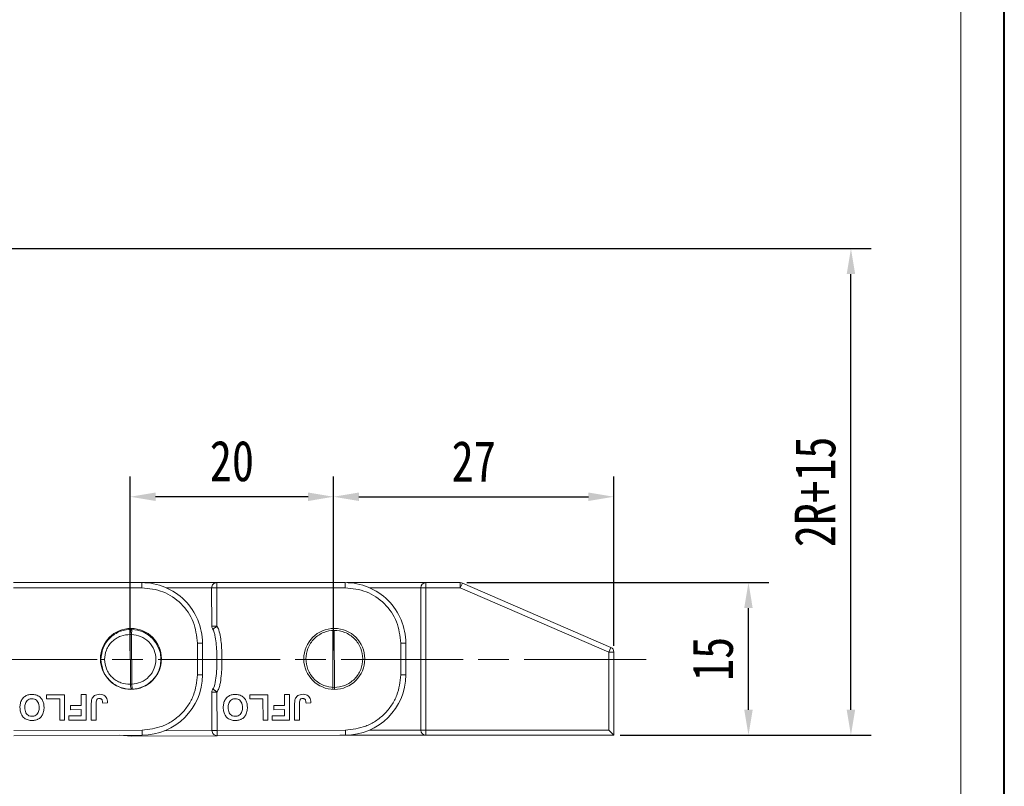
# Model space of a CAD drawing. Header units: millimetres. Extents: x 3188 to 3546, y -304 to -51.
# Tile 24 of 27: x 3449 to 3546, y -202 to -126. Entities that reach past the tile are written whole.
import ezdxf

# ---------------------------------------------------------------- set-up
doc = ezdxf.new("R2010")
doc.units = ezdxf.units.MM
doc.linetypes.add('ACAD_ISO08W100', pattern=[36, 24, -3, 6, -3])
doc.linetypes.add('CENTER', pattern=[0.6, 0.375, -0.075, 0.075, -0.075])
doc.layers.add('中心线', color=1, linetype='CENTER', lineweight=25)
doc.styles.get("Standard").update_dxf_attribs({"font": '仿宋_GB2312.ttf', "width": 0.8})
doc.dimstyles.new('ISO-10', dxfattribs={"dimtxt": 4, "dimasz": 2.5, "dimexe": 2, "dimexo": 0.625, "dimgap": 1.5, "dimtad": 1, "dimtoh": 1, "dimdsep": 46, "dimtxsty": 'Standard', "dimcen": 2.5, "dimadec": 0, "dimazin": 0, "dimtfac": 1, "dimtmove": 0, "dimatfit": 3, "dimfxl": 0, "dimarcsym": 0})
doc.dimstyles.new('副本ISO-10', dxfattribs={"dimtxt": 4, "dimasz": 2.5, "dimexe": 2, "dimexo": 0.625, "dimgap": 1.5, "dimtad": 1, "dimdsep": 46, "dimtxsty": 'Standard', "dimcen": 2.5, "dimadec": 0, "dimazin": 0, "dimtfac": 1, "dimtmove": 0, "dimatfit": 3, "dimfxl": 0, "dimarcsym": 0})

# ---------------------------------------------------------------- blocks, each defined once
blk = doc.blocks.new('*D219')
at = {"color": 0, "lineweight": -2}
for p, q in [((3492.815, -181.729), (3522.535, -181.729)), ((3520.535, -194.229), (3520.535, -184.229)), ((3507.919, -196.729), (3522.535, -196.729))]:
    blk.add_line(p, q, dxfattribs=at)
at = {"color": 0, "lineweight": 9}
for points in [[(3520.118, -184.229), (3520.951, -184.229), (3520.535, -181.729)], [(3520.118, -194.229), (3520.951, -194.229), (3520.535, -196.729)]]:
    blk.add_solid(points, dxfattribs=at)
at = {"layer": 'Defpoints', "color": 0, "lineweight": 9}
for p in [(3492.19, -181.729), (3520.535, -181.729), (3507.294, -196.729)]:
    blk.add_point(p, dxfattribs=at)
at = {"color": 0, "lineweight": 9, "insert": (3517.035, -189.229), "char_height": 4, "attachment_point": 5, "rotation": 90}
blk.add_mtext('15', dxfattribs=at)
blk = doc.blocks.new('*D220')
at = {"color": 0, "lineweight": -2}
for p, q in [((3369.495, -148.872), (3532.614, -148.872)), ((3530.614, -194.229), (3530.614, -151.372)), ((3507.919, -196.729), (3532.614, -196.729))]:
    blk.add_line(p, q, dxfattribs=at)
at = {"color": 0, "lineweight": 9}
for points in [[(3530.197, -151.372), (3531.03, -151.372), (3530.614, -148.872)], [(3530.197, -194.229), (3531.03, -194.229), (3530.614, -196.729)]]:
    blk.add_solid(points, dxfattribs=at)
at = {"layer": 'Defpoints', "color": 0, "lineweight": 9}
for p in [(3368.87, -148.872), (3530.614, -148.872), (3507.294, -196.729)]:
    blk.add_point(p, dxfattribs=at)
at = {"color": 0, "lineweight": 9, "insert": (3527.114, -172.801), "char_height": 4, "attachment_point": 5, "rotation": 90}
blk.add_mtext('2R+15', dxfattribs=at)
blk = doc.blocks.new('*D203')
at = {"color": 0, "lineweight": -2}
for p, q in [((3479.722, -188.407), (3479.722, -171.28)), ((3507.294, -187.933), (3507.294, -171.28)), ((3482.222, -173.28), (3504.794, -173.28))]:
    blk.add_line(p, q, dxfattribs=at)
at = {"color": 0, "lineweight": 9}
for points in [[(3482.222, -172.863), (3482.222, -173.697), (3479.722, -173.28)], [(3504.794, -172.863), (3504.794, -173.697), (3507.294, -173.28)]]:
    blk.add_solid(points, dxfattribs=at)
at = {"layer": 'Defpoints', "color": 0, "lineweight": 9}
for p in [(3507.294, -173.28), (3507.294, -188.558), (3479.722, -189.032)]:
    blk.add_point(p, dxfattribs=at)
at = {"color": 0, "lineweight": 9, "insert": (3493.508, -169.78), "char_height": 4, "attachment_point": 5}
blk.add_mtext('27', dxfattribs=at)
blk = doc.blocks.new('*D204')
at = {"color": 0, "lineweight": -2}
for p, q in [((3459.722, -188.452), (3459.722, -171.28)), ((3479.722, -188.407), (3479.722, -171.28)), ((3477.222, -173.28), (3462.222, -173.28))]:
    blk.add_line(p, q, dxfattribs=at)
at = {"color": 0, "lineweight": 9}
for points in [[(3462.222, -172.863), (3462.222, -173.697), (3459.722, -173.28)], [(3477.222, -172.863), (3477.222, -173.697), (3479.722, -173.28)]]:
    blk.add_solid(points, dxfattribs=at)
at = {"layer": 'Defpoints', "color": 0, "lineweight": 9}
for p in [(3459.722, -173.28), (3459.722, -189.077), (3479.722, -189.032)]:
    blk.add_point(p, dxfattribs=at)
at = {"color": 0, "lineweight": 9, "insert": (3469.722, -169.78), "char_height": 4, "attachment_point": 5}
blk.add_mtext('20', dxfattribs=at)

msp = doc.modelspace()

# ---------------------------------------------------------------- linework, layer by layer
at = {"color": 7, "lineweight": 40}
msp.add_line((3545.7, -304.193), (3545.7, -50.935), dxfattribs=at)
at = {"color": 7, "lineweight": 13}
msp.add_line((3541.437, -299.929), (3541.437, -55.199), dxfattribs=at)
at = {"color": 7, "linetype": 'Continuous', "lineweight": 15}
for p, q in [((3460.851, -181.727), (3448.23, -181.727)), ((3460.851, -182.227), (3460.851, -181.727)), ((3468.23, -181.727), (3460.851, -181.727)), ((3480.851, -181.727), (3468.23, -181.727)), ((3468.23, -181.727), (3468.23, -182.227)), ((3480.851, -182.227), (3480.851, -181.727)), ((3488.794, -181.729), (3481.036, -181.729)), ((3488.794, -181.729), (3488.794, -182.229)), ((3492.19, -181.729), (3488.794, -181.729)), ((3492.19, -182.229), (3492.19, -181.729)), ((3492.389, -181.77), (3492.19, -182.229)), ((3506.993, -188.099), (3492.389, -181.77)), ((3460.851, -182.227), (3448.23, -182.227)), ((3463.255, -182.227), (3467.73, -182.227)), ((3468.23, -182.227), (3467.73, -182.228)), ((3467.73, -182.228), (3467.739, -186.017)), ((3468.23, -182.227), (3468.239, -186.016)), ((3480.851, -182.227), (3468.23, -182.227)), ((3483.261, -182.229), (3488.294, -182.229)), ((3488.294, -182.229), (3488.294, -196.229)), ((3488.794, -182.229), (3488.294, -182.229)), ((3488.794, -196.229), (3488.794, -182.229)), ((3488.794, -182.229), (3492.19, -182.229)), ((3492.19, -182.229), (3506.794, -188.558)), ((3459.712, -186.826), (3459.734, -191.724)), ((3459.857, -186.826), (3459.712, -186.826)), ((3459.87, -186.326), (3459.857, -186.826)), ((3459.857, -186.826), (3459.88, -191.723)), ((3467.739, -186.017), (3468.239, -186.016)), ((3479.635, -186.434), (3479.662, -192.226)), ((3479.781, -186.429), (3479.808, -192.229)), ((3466.329, -187.679), (3466.829, -187.678)), ((3466.336, -190.807), (3466.329, -187.679)), ((3466.836, -190.809), (3466.829, -187.678)), ((3486.329, -187.679), (3486.829, -187.678)), ((3486.336, -190.807), (3486.329, -187.679)), ((3486.836, -190.809), (3486.829, -187.678)), ((3506.794, -188.558), (3506.993, -188.099)), ((3506.794, -188.558), (3506.794, -196.229)), ((3507.294, -188.558), (3506.794, -188.558)), ((3507.294, -196.729), (3507.294, -188.558)), ((3456.844, -189.288), (3457.198, -189.287)), ((3459.88, -191.723), (3459.734, -191.724)), ((3459.88, -191.723), (3459.897, -192.223)), ((3468.254, -192.495), (3467.754, -192.496)), ((3467.754, -192.496), (3467.763, -196.286)), ((3468.254, -192.495), (3468.263, -196.285)), ((3451.497, -192.756), (3453.26, -192.752)), ((3451.498, -193.172), (3451.497, -192.756)), ((3452.78, -193.17), (3451.498, -193.172)), ((3452.785, -195.253), (3452.78, -193.17)), ((3453.26, -192.752), (3453.265, -195.252)), ((3454.894, -192.748), (3455.375, -192.747)), ((3454.897, -193.806), (3454.894, -192.748)), ((3455.375, -192.747), (3455.381, -195.247)), ((3455.894, -195.246), (3455.89, -193.67)), ((3456.371, -193.627), (3456.374, -195.245)), ((3457.012, -193.577), (3457.492, -193.543)), ((3471.497, -192.756), (3473.26, -192.752)), ((3471.498, -193.172), (3471.497, -192.756)), ((3472.78, -193.17), (3471.498, -193.172)), ((3472.785, -195.253), (3472.78, -193.17)), ((3473.26, -192.752), (3473.265, -195.252)), ((3474.894, -192.748), (3475.375, -192.747)), ((3474.897, -193.806), (3474.894, -192.748)), ((3475.375, -192.747), (3475.381, -195.247)), ((3475.894, -195.246), (3475.89, -193.67)), ((3476.371, -193.627), (3476.374, -195.245)), ((3477.012, -193.577), (3477.492, -193.543)), ((3453.839, -193.808), (3454.897, -193.806)), ((3453.84, -194.225), (3453.839, -193.808)), ((3454.898, -194.222), (3453.84, -194.225)), ((3454.899, -194.831), (3454.898, -194.222)), ((3473.839, -193.808), (3474.897, -193.806)), ((3473.84, -194.225), (3473.839, -193.808)), ((3474.898, -194.222), (3473.84, -194.225)), ((3474.899, -194.831), (3474.898, -194.222)), ((3453.265, -195.252), (3452.785, -195.253)), ((3453.681, -194.834), (3454.899, -194.831)), ((3453.682, -195.251), (3453.681, -194.834)), ((3455.381, -195.247), (3453.682, -195.251)), ((3456.374, -195.245), (3455.894, -195.246)), ((3473.265, -195.252), (3472.785, -195.253)), ((3473.681, -194.834), (3474.899, -194.831)), ((3473.682, -195.251), (3473.681, -194.834)), ((3475.381, -195.247), (3473.682, -195.251)), ((3476.374, -195.245), (3475.894, -195.246)), ((3460.884, -196.227), (3448.263, -196.285)), ((3467.763, -196.287), (3463.067, -196.308)), ((3467.763, -196.286), (3468.263, -196.285)), ((3480.884, -196.227), (3468.263, -196.285)), ((3468.263, -196.285), (3468.265, -196.784)), ((3488.294, -196.229), (3483.257, -196.229)), ((3488.794, -196.229), (3488.294, -196.229)), ((3488.794, -196.229), (3488.794, -196.729)), ((3506.794, -196.229), (3488.794, -196.229)), ((3507.294, -196.729), (3506.794, -196.229)), ((3448.265, -196.784), (3460.885, -196.727)), ((3459.829, -196.823), (3458.657, -196.737)), ((3459.829, -196.823), (3459.828, -196.732)), ((3459.829, -196.823), (3468.265, -196.784)), ((3468.265, -196.784), (3480.885, -196.727)), ((3480.344, -196.729), (3488.794, -196.729)), ((3488.794, -196.729), (3507.294, -196.729))]:
    msp.add_line(p, q, dxfattribs=at)
for centre in [(3459.794, -189.229), (3479.794, -189.229), (3479.794, -189.229)]:
    msp.add_circle(centre, 3, dxfattribs=at)
for centre, radius, start, end in [((3460.865, -187.691), 5.964, 0.13097, 90.13097), ((3468.23, -182.227), 0.5, 90, 180.13097), ((3480.865, -187.691), 5.964, 0.13097, 90.13097), ((3488.794, -182.229), 0.5, 90, 180), ((3492.19, -182.229), 0.5, 66.57131, 90), ((3459.794, -189.275), 2.95, 272.00621, 88.51767), ((3468.239, -186.016), 0.5, 180.13097, 217.94357), ((3506.794, -188.558), 0.5, 0, 66.57131), ((3459.794, -189.275), 2.95, 180.13097, 180.26194), ((3460.872, -190.762), 5.964, 270.13097, 359.55468), ((3480.872, -190.762), 5.964, 270.13097, 359.55468), ((3468.254, -192.495), 0.5, 142.31838, 180.13097), ((3468.263, -196.285), 0.5, 180.13097, 270.26194), ((3488.794, -196.229), 0.5, 180, 270)]:
    msp.add_arc(centre, radius, start, end, dxfattribs=at)
for points in [[(3466.329, -187.679), (3466.245, -186.963), (3466.077, -185.531), (3464.809, -183.727), (3463, -182.468), (3461.567, -182.307), (3460.851, -182.227)], [(3486.329, -187.679), (3486.245, -186.963), (3486.077, -185.531), (3484.809, -183.727), (3483, -182.468), (3481.567, -182.307), (3480.851, -182.227)], [(3466.336, -190.807), (3466.402, -190.807), (3466.533, -190.808), (3466.698, -190.808), (3466.813, -190.808), (3466.829, -190.809), (3466.836, -190.809)], [(3486.336, -190.807), (3486.402, -190.807), (3486.533, -190.808), (3486.698, -190.808), (3486.813, -190.808), (3486.829, -190.809), (3486.836, -190.809)], [(3460.884, -196.227), (3460.885, -196.292), (3460.885, -196.423), (3460.885, -196.589), (3460.886, -196.704), (3460.886, -196.719), (3460.885, -196.727)], [(3480.884, -196.227), (3480.885, -196.292), (3480.885, -196.423), (3480.885, -196.589), (3480.886, -196.704), (3480.886, -196.719), (3480.885, -196.727)]]:
    msp.add_open_spline(points, degree=3, dxfattribs=at)
for points, knots in [([(3456.844, -189.282), (3456.884, -188.904), (3456.946, -188.324), (3457.324, -187.627), (3457.708, -187.159), (3458.194, -186.773), (3458.899, -186.405), (3459.493, -186.357), (3459.87, -186.326)], [0, 0, 0, 0, 0.235537, 0.3618, 0.494915, 0.618585, 0.757497, 1, 1, 1, 1]), ([(3457.198, -189.287), (3457.231, -188.973), (3457.282, -188.485), (3457.596, -187.906), (3457.923, -187.511), (3458.326, -187.193), (3458.914, -186.892), (3459.398, -186.852), (3459.712, -186.826)], [0, 0, 0, 0, 0.233967, 0.362712, 0.492722, 0.623787, 0.756068, 1, 1, 1, 1]), ([(3459.712, -186.826), (3459.715, -186.763), (3459.72, -186.666), (3459.741, -186.549), (3459.767, -186.451), (3459.798, -186.38), (3459.836, -186.334), (3459.858, -186.329), (3459.87, -186.326)], [0, 0, 0, 0, 0.240065, 0.367339, 0.499899, 0.716085, 0.833469, 1, 1, 1, 1]), ([(3459.857, -186.826), (3460.159, -186.866), (3460.785, -186.951), (3461.592, -187.519), (3462.122, -188.333), (3462.301, -189.264), (3462.131, -190.196), (3461.608, -191.014), (3460.806, -191.59), (3460.181, -191.68), (3459.88, -191.723)], [0, 0, 0, 0, 0.120249, 0.25, 0.379751, 0.5, 0.620249, 0.75, 0.879751, 1, 1, 1, 1]), ([(3468.239, -186.016), (3468.189, -186.055), (3468.111, -186.116), (3468.019, -186.188), (3467.955, -186.237), (3467.905, -186.277), (3467.857, -186.313), (3467.85, -186.319), (3467.845, -186.323)], [0, 0, 0, 0, 0.239435, 0.380089, 0.499946, 0.642148, 0.769264, 1, 1, 1, 1]), ([(3467.845, -186.323), (3467.864, -186.354), (3467.91, -186.425), (3467.983, -186.614), (3468.087, -187.026), (3468.211, -187.929), (3468.258, -189.034), (3468.234, -190.191), (3468.156, -191.097), (3468.055, -191.739), (3467.922, -192.088), (3467.877, -192.16), (3467.858, -192.19)], [0, 0, 0, 0, 0.0179547, 0.0425035, 0.1016363, 0.2312931, 0.5000133, 0.6574404, 0.8130114, 0.9576165, 0.9821104, 1, 1, 1, 1]), ([(3468.239, -186.016), (3468.275, -186.069), (3468.353, -186.184), (3468.577, -186.761), (3468.7, -187.806), (3468.758, -189.053), (3468.736, -190.093), (3468.679, -190.926), (3468.581, -191.602), (3468.456, -192.144), (3468.321, -192.379), (3468.254, -192.495)], [0, 0, 0, 0, 0.028805, 0.062802, 0.27898, 0.499867, 0.62979, 0.749979, 0.877651, 0.939679, 1, 1, 1, 1]), ([(3476.994, -189.229), (3477.032, -188.877), (3477.09, -188.334), (3477.438, -187.681), (3477.8, -187.236), (3478.246, -186.872), (3478.898, -186.534), (3479.794, -186.361), (3480.69, -186.534), (3481.342, -186.872), (3481.788, -187.236), (3482.15, -187.681), (3482.498, -188.333), (3482.556, -188.877), (3482.594, -189.229)], [0, 0, 0, 0, 0.119721, 0.18483, 0.25, 0.315109, 0.380279, 0.5, 0.619721, 0.68483, 0.75, 0.815109, 0.880279, 1, 1, 1, 1]), ([(3459.897, -192.223), (3459.519, -192.196), (3458.924, -192.152), (3458.215, -191.79), (3457.725, -191.408), (3457.336, -190.942), (3456.953, -190.247), (3456.887, -189.666), (3456.844, -189.288)], [0, 0, 0, 0, 0.242475, 0.381394, 0.50509, 0.638205, 0.764495, 1, 1, 1, 1]), ([(3459.734, -191.724), (3459.42, -191.701), (3458.936, -191.666), (3458.345, -191.371), (3457.94, -191.057), (3457.609, -190.665), (3457.29, -190.088), (3457.234, -189.601), (3457.198, -189.287)], [0, 0, 0, 0, 0.243932, 0.37608, 0.507278, 0.637157, 0.766033, 1, 1, 1, 1]), ([(3482.594, -189.229), (3482.556, -189.581), (3482.498, -190.125), (3482.15, -190.778), (3481.788, -191.223), (3481.342, -191.587), (3480.69, -191.924), (3479.794, -192.097), (3478.898, -191.924), (3478.246, -191.587), (3477.8, -191.223), (3477.438, -190.778), (3477.09, -190.125), (3477.032, -189.581), (3476.994, -189.229)], [0, 0, 0, 0, 0.119721, 0.18483, 0.25, 0.315109, 0.380279, 0.5, 0.619721, 0.68483, 0.75, 0.815109, 0.880279, 1, 1, 1, 1]), ([(3459.897, -192.223), (3459.884, -192.22), (3459.867, -192.217), (3459.848, -192.196), (3459.823, -192.166), (3459.794, -192.105), (3459.766, -192.001), (3459.744, -191.884), (3459.738, -191.787), (3459.734, -191.724)], [0, 0, 0, 0, 0.173251, 0.223905, 0.250466, 0.499859, 0.632766, 0.760218, 1, 1, 1, 1]), ([(3460.884, -196.227), (3461.567, -196.153), (3462.618, -196.04), (3463.882, -195.364), (3464.752, -194.666), (3465.456, -193.8), (3466.139, -192.54), (3466.258, -191.49), (3466.336, -190.807)], [0, 0, 0, 0, 0.239602, 0.368454, 0.5, 0.631546, 0.760398, 1, 1, 1, 1]), ([(3480.884, -196.227), (3481.567, -196.153), (3482.618, -196.04), (3483.882, -195.364), (3484.752, -194.666), (3485.456, -193.8), (3486.139, -192.54), (3486.258, -191.49), (3486.336, -190.807)], [0, 0, 0, 0, 0.239602, 0.368454, 0.5, 0.631546, 0.760398, 1, 1, 1, 1]), ([(3448.871, -194.008), (3448.878, -193.874), (3448.89, -193.604), (3449.043, -193.217), (3449.316, -192.925), (3449.672, -192.752), (3449.92, -192.736), (3450.051, -192.727)], [0, 0, 0, 0, 0.204593, 0.411054, 0.622248, 0.800999, 1, 1, 1, 1]), ([(3450.051, -192.727), (3450.186, -192.736), (3450.457, -192.753), (3450.815, -192.937), (3451.066, -193.22), (3451.22, -193.579), (3451.235, -193.845), (3451.243, -193.991)], [0, 0, 0, 0, 0.205433, 0.413226, 0.595657, 0.776233, 1, 1, 1, 1]), ([(3455.943, -193.194), (3455.97, -193.132), (3456.03, -192.995), (3456.2, -192.835), (3456.44, -192.727), (3456.618, -192.717), (3456.718, -192.712)], [0, 0, 0, 0, 0.206451, 0.456836, 0.694177, 1, 1, 1, 1]), ([(3456.718, -192.712), (3456.823, -192.719), (3457.002, -192.73), (3457.228, -192.849), (3457.385, -193.024), (3457.477, -193.266), (3457.487, -193.447), (3457.492, -193.543)], [0, 0, 0, 0, 0.242194, 0.410832, 0.580073, 0.776537, 1, 1, 1, 1]), ([(3467.858, -192.19), (3467.863, -192.194), (3467.87, -192.2), (3467.919, -192.236), (3467.969, -192.275), (3468.033, -192.325), (3468.125, -192.396), (3468.204, -192.457), (3468.254, -192.495)], [0, 0, 0, 0, 0.230756, 0.357867, 0.500054, 0.619961, 0.760565, 1, 1, 1, 1]), ([(3468.871, -194.008), (3468.878, -193.874), (3468.89, -193.604), (3469.043, -193.217), (3469.316, -192.925), (3469.672, -192.752), (3469.92, -192.736), (3470.051, -192.727)], [0, 0, 0, 0, 0.204593, 0.411054, 0.622248, 0.800999, 1, 1, 1, 1]), ([(3470.051, -192.727), (3470.186, -192.736), (3470.457, -192.753), (3470.815, -192.937), (3471.066, -193.22), (3471.22, -193.579), (3471.235, -193.845), (3471.243, -193.991)], [0, 0, 0, 0, 0.205433, 0.413226, 0.595657, 0.776233, 1, 1, 1, 1]), ([(3475.943, -193.194), (3475.97, -193.132), (3476.03, -192.995), (3476.2, -192.835), (3476.44, -192.727), (3476.618, -192.717), (3476.718, -192.712)], [0, 0, 0, 0, 0.206451, 0.456836, 0.694177, 1, 1, 1, 1]), ([(3476.718, -192.712), (3476.823, -192.719), (3477.002, -192.73), (3477.228, -192.849), (3477.385, -193.024), (3477.477, -193.266), (3477.487, -193.447), (3477.492, -193.543)], [0, 0, 0, 0, 0.242194, 0.410832, 0.580073, 0.776537, 1, 1, 1, 1]), ([(3449.352, -194.019), (3449.359, -193.884), (3449.369, -193.668), (3449.5, -193.399), (3449.672, -193.238), (3449.868, -193.154), (3449.997, -193.147), (3450.053, -193.144)], [0, 0, 0, 0, 0.319116, 0.506214, 0.694344, 0.868092, 1, 1, 1, 1]), ([(3450.053, -193.144), (3450.143, -193.152), (3450.307, -193.167), (3450.51, -193.297), (3450.665, -193.482), (3450.75, -193.731), (3450.758, -193.917), (3450.762, -194.009)], [0, 0, 0, 0, 0.213563, 0.386192, 0.558454, 0.780281, 1, 1, 1, 1]), ([(3455.89, -193.67), (3455.891, -193.603), (3455.892, -193.49), (3455.909, -193.33), (3455.932, -193.24), (3455.943, -193.194)], [0, 0, 0, 0, 0.416831, 0.706738, 1, 1, 1, 1]), ([(3456.371, -193.627), (3456.372, -193.565), (3456.375, -193.441), (3456.397, -193.287), (3456.465, -193.192), (3456.543, -193.145), (3456.621, -193.13), (3456.673, -193.129), (3456.688, -193.129)], [0, 0, 0, 0, 0.272262, 0.5466839, 0.6592528, 0.7712676, 0.9351248, 1, 1, 1, 1]), ([(3456.688, -193.129), (3456.73, -193.132), (3456.803, -193.138), (3456.893, -193.193), (3456.928, -193.242), (3456.946, -193.266)], [0, 0, 0, 0, 0.410571, 0.709085, 1, 1, 1, 1]), ([(3456.946, -193.266), (3456.962, -193.304), (3456.991, -193.373), (3457.005, -193.479), (3457.009, -193.544), (3457.012, -193.577)], [0, 0, 0, 0, 0.392386, 0.695009, 1, 1, 1, 1]), ([(3469.352, -194.019), (3469.359, -193.884), (3469.369, -193.668), (3469.5, -193.399), (3469.672, -193.238), (3469.868, -193.154), (3469.997, -193.147), (3470.053, -193.144)], [0, 0, 0, 0, 0.319116, 0.506214, 0.694344, 0.868092, 1, 1, 1, 1]), ([(3470.053, -193.144), (3470.143, -193.152), (3470.307, -193.167), (3470.51, -193.297), (3470.665, -193.482), (3470.75, -193.731), (3470.758, -193.917), (3470.762, -194.009)], [0, 0, 0, 0, 0.213563, 0.386192, 0.558454, 0.780281, 1, 1, 1, 1]), ([(3475.89, -193.67), (3475.891, -193.603), (3475.892, -193.49), (3475.909, -193.33), (3475.932, -193.24), (3475.943, -193.194)], [0, 0, 0, 0, 0.416831, 0.706738, 1, 1, 1, 1]), ([(3476.371, -193.627), (3476.372, -193.565), (3476.375, -193.441), (3476.397, -193.287), (3476.465, -193.192), (3476.543, -193.145), (3476.621, -193.13), (3476.673, -193.129), (3476.688, -193.129)], [0, 0, 0, 0, 0.272262, 0.5466839, 0.6592528, 0.7712676, 0.9351248, 1, 1, 1, 1]), ([(3476.688, -193.129), (3476.73, -193.132), (3476.803, -193.138), (3476.893, -193.193), (3476.928, -193.242), (3476.946, -193.266)], [0, 0, 0, 0, 0.410571, 0.709085, 1, 1, 1, 1]), ([(3476.946, -193.266), (3476.962, -193.304), (3476.991, -193.373), (3477.005, -193.479), (3477.009, -193.544), (3477.012, -193.577)], [0, 0, 0, 0, 0.392386, 0.695009, 1, 1, 1, 1]), ([(3450.064, -195.291), (3449.929, -195.283), (3449.657, -195.265), (3449.301, -195.077), (3449.047, -194.792), (3448.895, -194.426), (3448.88, -194.157), (3448.871, -194.008)], [0, 0, 0, 0, 0.203919, 0.410143, 0.593167, 0.774496, 1, 1, 1, 1]), ([(3450.057, -194.875), (3449.955, -194.865), (3449.783, -194.85), (3449.578, -194.712), (3449.435, -194.524), (3449.363, -194.282), (3449.356, -194.104), (3449.352, -194.019)], [0, 0, 0, 0, 0.24016, 0.4075395, 0.5747635, 0.7963457, 1, 1, 1, 1]), ([(3450.762, -194.009), (3450.756, -194.145), (3450.745, -194.357), (3450.618, -194.62), (3450.451, -194.777), (3450.253, -194.863), (3450.119, -194.871), (3450.057, -194.875)], [0, 0, 0, 0, 0.3194716, 0.4998741, 0.6811629, 0.8529739, 1, 1, 1, 1]), ([(3451.133, -194.627), (3451.103, -194.687), (3451.044, -194.807), (3450.885, -195.003), (3450.725, -195.13), (3450.605, -195.185), (3450.59, -195.192)], [0, 0, 0, 0, 0.250896, 0.502166, 0.940512, 1, 1, 1, 1]), ([(3451.243, -193.991), (3451.242, -194.058), (3451.239, -194.199), (3451.209, -194.414), (3451.159, -194.556), (3451.133, -194.627)], [0, 0, 0, 0, 0.308297, 0.650122, 1, 1, 1, 1]), ([(3470.064, -195.291), (3469.929, -195.283), (3469.657, -195.265), (3469.301, -195.077), (3469.047, -194.792), (3468.895, -194.426), (3468.88, -194.157), (3468.871, -194.008)], [0, 0, 0, 0, 0.203919, 0.410143, 0.593167, 0.774496, 1, 1, 1, 1]), ([(3470.057, -194.875), (3469.955, -194.865), (3469.783, -194.85), (3469.578, -194.712), (3469.435, -194.524), (3469.363, -194.282), (3469.356, -194.104), (3469.352, -194.019)], [0, 0, 0, 0, 0.24016, 0.4075395, 0.5747635, 0.7963457, 1, 1, 1, 1]), ([(3470.762, -194.009), (3470.756, -194.145), (3470.745, -194.357), (3470.618, -194.62), (3470.451, -194.777), (3470.253, -194.863), (3470.119, -194.871), (3470.057, -194.875)], [0, 0, 0, 0, 0.3194716, 0.4998741, 0.6811629, 0.8529739, 1, 1, 1, 1]), ([(3471.133, -194.627), (3471.103, -194.687), (3471.044, -194.807), (3470.885, -195.003), (3470.725, -195.13), (3470.605, -195.185), (3470.59, -195.192)], [0, 0, 0, 0, 0.250896, 0.502166, 0.940512, 1, 1, 1, 1]), ([(3471.243, -193.991), (3471.242, -194.058), (3471.239, -194.199), (3471.209, -194.414), (3471.159, -194.556), (3471.133, -194.627)], [0, 0, 0, 0, 0.308297, 0.650122, 1, 1, 1, 1]), ([(3450.59, -195.192), (3450.527, -195.215), (3450.412, -195.257), (3450.233, -195.286), (3450.121, -195.289), (3450.064, -195.291)], [0, 0, 0, 0, 0.372031, 0.683777, 1, 1, 1, 1]), ([(3470.59, -195.192), (3470.527, -195.215), (3470.412, -195.257), (3470.233, -195.286), (3470.121, -195.289), (3470.064, -195.291)], [0, 0, 0, 0, 0.372031, 0.683777, 1, 1, 1, 1])]:
    msp.add_open_spline(points, degree=3, knots=knots, dxfattribs=at)
at = {"layer": '中心线', "linetype": 'ACAD_ISO08W100', "lineweight": 13, "ltscale": 0.5}
msp.add_line((3300.459, -189.275), (3511.868, -189.275), dxfattribs=at)

# ---------------------------------------------------------------- dimensions: what is measured, and where the dimension line sits
at = {"color": 5, "lineweight": 9}
dim = msp.add_linear_dim(base=(3530.614, -148.872), p1=(3507.294, -196.729), p2=(3368.87, -148.872), angle=90, text='2R+15', dimstyle='副本ISO-10', dxfattribs=at)
dim.commit()
dim.dimension.update_dxf_attribs({"geometry": '*D220', "text_midpoint": (3527.114, -172.801)})
dim = msp.add_linear_dim(base=(3459.722, -173.28), p1=(3479.722, -189.032), p2=(3459.722, -189.077), dimstyle='ISO-10', dxfattribs=at)
dim.commit()
dim.dimension.update_dxf_attribs({"geometry": '*D204', "text_midpoint": (3469.722, -169.78)})
dim = msp.add_linear_dim(base=(3507.294, -173.28), p1=(3479.722, -189.032), p2=(3507.294, -188.558), text='27', dimstyle='ISO-10', dxfattribs=at)
dim.commit()
dim.dimension.update_dxf_attribs({"geometry": '*D203', "text_midpoint": (3493.508, -169.78)})
dim = msp.add_linear_dim(base=(3520.535, -181.729), p1=(3507.294, -196.729), p2=(3492.19, -181.729), angle=90, dimstyle='副本ISO-10', dxfattribs=at)
dim.commit()
dim.dimension.update_dxf_attribs({"geometry": '*D219', "text_midpoint": (3517.035, -189.229)})

doc.saveas('drawing.dxf')
